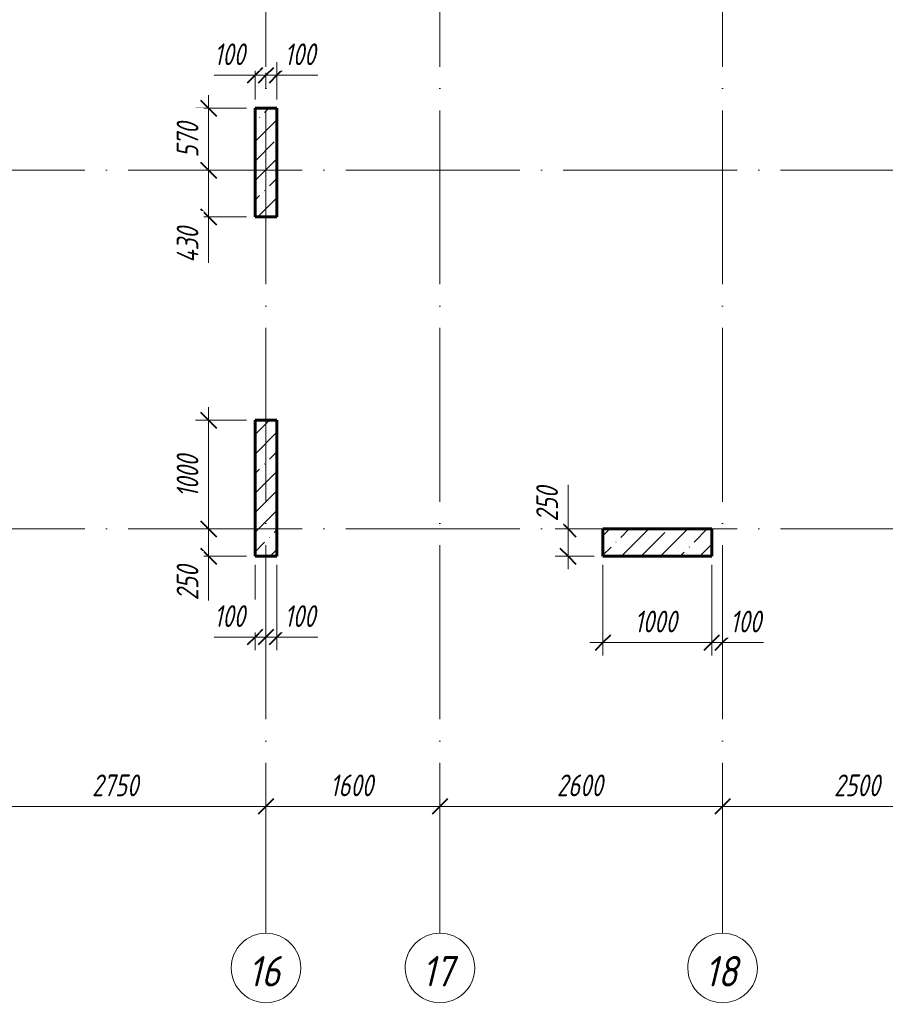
# Model space of a CAD drawing. Header units: millimetres. Extents: x 6092 to 73550, y -4371 to 20491.
# Tile 12 of 26: x 47734 to 55697, y -4371 to 4684. Entities that reach past the tile are written whole.
import ezdxf

# ---------------------------------------------------------------- set-up
doc = ezdxf.new("R2010")
doc.units = ezdxf.units.MM
doc.linetypes.add('ADSK_Линия сетки', pattern=[2000, 1600, -200, 0, -200])
for name, color, linetype, lineweight in [('A-____-____-DIMS', 211, 'Continuous', 9), ('A-____-____-DIMS-80', 211, 'Continuous', 9), ('S-COLS-____-MCUT', 52, 'Continuous', 40), ('S-COLS-____-OTLN', 52, 'Continuous', 18), ('S-GRID-____-IDEN', 1, 'Continuous', 20), ('S-GRID-____-OTLN', 1, 'Continuous', 9)]:
    doc.layers.add(name, color=color, linetype=linetype, lineweight=lineweight)
doc.styles.add('GOST Common_I', font='GOST_Common Italic.ttf', dxfattribs={"width": 0.9, "height": 280})
doc.styles.add('GOST Common_I_2', font='GOST_Common Italic.ttf', dxfattribs={"width": 0.8, "height": 200})
doc.dimstyles.new('ADSK_Округление_5мм__Узкий_', dxfattribs={"dimscale": 304.8, "dimtxt": 0.659918, "dimasz": 0.472441, "dimexe": 0.393701, "dimexo": 0.000861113, "dimgap": 0.104987, "dimtad": 1, "dimdec": 0, "dimlfac": 304.8, "dimrnd": 5, "dimdsep": 46, "dimtxsty": 'GOST Common_I_2', "dimblk1": 'OBLIQUE', "dimblk2": 'OBLIQUE', "dimsah": 1, "dimcen": 0.09, "dimdle": 0.393701, "dimazin": 0, "dimtfac": 1, "dimtdec": 4, "dimtix": 1, "dimtmove": 1, "dimatfit": 3, "dimfxl": 1, "dimtvp": 1, "dimtfill": 1, "dimtolj": 1, "dimtzin": 0, "dimlwd": 20, "dimlwe": 20, "dimarcsym": 2})
doc.dimstyles.new('ADSK_Округление_5мм__Узкий__1', dxfattribs={"dimscale": 304.8, "dimtxt": 0.659918, "dimasz": 0.472441, "dimexe": 0.393701, "dimexo": 0.000861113, "dimgap": 0.104987, "dimtad": 1, "dimdec": 0, "dimlfac": 304.8, "dimrnd": 5, "dimdsep": 46, "dimtxsty": 'GOST Common_I_2', "dimblk1": 'OBLIQUE', "dimblk2": 'OBLIQUE', "dimsah": 1, "dimcen": 0.09, "dimdle": 0.393701, "dimazin": 0, "dimtfac": 1, "dimtdec": 4, "dimtix": 1, "dimtmove": 0, "dimatfit": 3, "dimfxl": 1, "dimtvp": 1, "dimtfill": 1, "dimtolj": 1, "dimtzin": 0, "dimlwd": 20, "dimlwe": 20, "dimarcsym": 2})
pattern_1 = [(45, (16130.72, 8588.57), (-179.6051, 179.6051), []), (45, (16310.33, 8588.57), (-179.6051, 179.6051), [317.5, -63.5, 2.682, -60.818])]

# ---------------------------------------------------------------- blocks, each defined once
blk = doc.blocks.new('Ось сетки - Круг_Ø8 мм-6408-КЖ1_ПЭ_ВЭ8_Опалубка_Пилоны')
at = {"layer": 'S-GRID-____-IDEN'}
for start, end in [(90, 270), (270, 90)]:
    blk.add_arc((6411.5, 0), 320, start, end, dxfattribs=at)
blk = doc.blocks.new('DIMBLOCK16-КЖ1_ПЭ_ВЭ8_Опалубка_Пилоны')
at = {"layer": 'A-____-____-DIMS-80', "lineweight": 40}
for p, q in [((47250, -2551), (47322, -2479)), ((50000, -2551), (50072, -2479)), ((47250, -2551), (47178, -2623)), ((50000, -2551), (49928, -2623))]:
    blk.add_line(p, q, dxfattribs=at)
at = {"layer": 'A-____-____-DIMS-80', "lineweight": 20}
for p, q in [((47250, -2551), (47250, -2529.2)), ((50000, -2551), (50000, -2529.2)), ((47250, -2551), (50000, -2551)), ((47250, -2551), (47250, -2671)), ((50000, -2551), (50000, -2671))]:
    blk.add_line(p, q, dxfattribs=at)
at = {"layer": 'A-____-____-DIMS-80', "color": 0, "lineweight": 20, "insert": (48400, -2257.7), "char_height": 200, "width": 540.018, "attachment_point": 1, "line_spacing_factor": 1.022761, "style": 'GOST Common_I_2', "bg_fill": 3, "box_fill_scale": 1.25, "bg_fill_color": 256, "bg_fill_true_color": 13158600, "bg_fill_transparency": 0}
blk.add_mtext('2750', dxfattribs=at)
blk = doc.blocks.new('_Oblique')
at = {"color": 0, "linetype": 'ByBlock', "lineweight": -2}
blk.add_line((-0.5, -0.5), (0.5, 0.5), dxfattribs=at)
blk = doc.blocks.new('DIMBLOCK17-КЖ1_ПЭ_ВЭ8_Опалубка_Пилоны')
at = {"layer": 'A-____-____-DIMS-80', "lineweight": 40}
for p, q in [((50000, -2551), (50072, -2479)), ((51600, -2551), (51672, -2479)), ((50000, -2551), (49928, -2623)), ((51600, -2551), (51528, -2623))]:
    blk.add_line(p, q, dxfattribs=at)
at = {"layer": 'A-____-____-DIMS-80', "lineweight": 20}
for p, q in [((50000, -2551), (50000, -2529.2)), ((51600, -2551), (51600, -2529.2)), ((50000, -2551), (51600, -2551)), ((50000, -2551), (50000, -2671)), ((51600, -2551), (51600, -2671))]:
    blk.add_line(p, q, dxfattribs=at)
at = {"layer": 'A-____-____-DIMS-80', "color": 0, "lineweight": 20, "insert": (50590.3, -2257.7), "char_height": 200, "width": 503.198, "attachment_point": 1, "line_spacing_factor": 1.022761, "style": 'GOST Common_I_2', "bg_fill": 3, "box_fill_scale": 1.25, "bg_fill_color": 256, "bg_fill_true_color": 13158600, "bg_fill_transparency": 0}
blk.add_mtext('1600', dxfattribs=at)
blk = doc.blocks.new('DIMBLOCK18-КЖ1_ПЭ_ВЭ8_Опалубка_Пилоны')
at = {"layer": 'A-____-____-DIMS-80', "lineweight": 40}
for p, q in [((51600, -2551), (51672, -2479)), ((54200, -2551), (54272, -2479)), ((51600, -2551), (51528, -2623)), ((54200, -2551), (54128, -2623))]:
    blk.add_line(p, q, dxfattribs=at)
at = {"layer": 'A-____-____-DIMS-80', "lineweight": 20}
for p, q in [((51600, -2551), (51600, -2529.2)), ((54200, -2551), (54200, -2529.2)), ((51600, -2551), (54200, -2551)), ((51600, -2551), (51600, -2671)), ((54200, -2551), (54200, -2671))]:
    blk.add_line(p, q, dxfattribs=at)
at = {"layer": 'A-____-____-DIMS-80', "color": 0, "lineweight": 20, "insert": (52675, -2257.7), "char_height": 200, "width": 540.018, "attachment_point": 1, "line_spacing_factor": 1.022761, "style": 'GOST Common_I_2', "bg_fill": 3, "box_fill_scale": 1.25, "bg_fill_color": 256, "bg_fill_true_color": 13158600, "bg_fill_transparency": 0}
blk.add_mtext('2600', dxfattribs=at)
blk = doc.blocks.new('DIMBLOCK19-КЖ1_ПЭ_ВЭ8_Опалубка_Пилоны')
at = {"layer": 'A-____-____-DIMS-80', "lineweight": 40}
for p, q in [((54200, -2551), (54272, -2479)), ((56700, -2551), (56772, -2479)), ((54200, -2551), (54128, -2623)), ((56700, -2551), (56628, -2623))]:
    blk.add_line(p, q, dxfattribs=at)
at = {"layer": 'A-____-____-DIMS-80', "lineweight": 20}
for p, q in [((54200, -2551), (54200, -2529.2)), ((56700, -2551), (56700, -2529.2)), ((54200, -2551), (56700, -2551)), ((54200, -2551), (54200, -2671)), ((56700, -2551), (56700, -2671))]:
    blk.add_line(p, q, dxfattribs=at)
at = {"layer": 'A-____-____-DIMS-80', "color": 0, "lineweight": 20, "insert": (55225, -2257.7), "char_height": 200, "width": 540.018, "attachment_point": 1, "line_spacing_factor": 1.022761, "style": 'GOST Common_I_2', "bg_fill": 3, "box_fill_scale": 1.25, "bg_fill_color": 256, "bg_fill_true_color": 13158600, "bg_fill_transparency": 0}
blk.add_mtext('2500', dxfattribs=at)
blk = doc.blocks.new('DIMBLOCK53-КЖ1_ПЭ_ВЭ8_Опалубка_Пилоны')
at = {"layer": 'A-____-____-DIMS-80', "lineweight": 20}
for p, q in [((49900, -994.3), (49900, -330)), ((49522.7, -994.3), (49869.6, -994.3)), ((49780, -994.3), (50000, -994.3)), ((49869.6, -994.3), (49950, -994.3)), ((49900, -994.3), (49900, -1114.3)), ((50000, -994.3), (50000, -972.5)), ((50000, -994.3), (50000, -1114.3))]:
    blk.add_line(p, q, dxfattribs=at)
at = {"layer": 'A-____-____-DIMS-80', "lineweight": 40}
for p, q in [((49900, -994.3), (49828, -1066.3)), ((49900, -994.3), (49972, -922.3)), ((50000, -994.3), (49928, -1066.3)), ((50000, -994.3), (50072, -922.3))]:
    blk.add_line(p, q, dxfattribs=at)
at = {"layer": 'A-____-____-DIMS-80', "color": 0, "lineweight": 20, "insert": (49522.7, -700.9), "char_height": 200, "width": 368.194, "attachment_point": 1, "line_spacing_factor": 1.022761, "style": 'GOST Common_I_2', "bg_fill": 3, "box_fill_scale": 1.25, "bg_fill_color": 256, "bg_fill_true_color": 13158600, "bg_fill_transparency": 0}
blk.add_mtext('100', dxfattribs=at)
blk = doc.blocks.new('DIMBLOCK54-КЖ1_ПЭ_ВЭ8_Опалубка_Пилоны')
at = {"layer": 'A-____-____-DIMS-80', "lineweight": 20}
for p, q in [((50100, -994.3), (50100, -330)), ((50000, -994.3), (50000, -972.5)), ((50000, -994.3), (50220, -994.3)), ((50000, -994.3), (50000, -1114.3)), ((50130.4, -994.3), (50050, -994.3)), ((50100, -994.3), (50100, -1114.3)), ((50477.3, -994.3), (50130.4, -994.3))]:
    blk.add_line(p, q, dxfattribs=at)
at = {"layer": 'A-____-____-DIMS-80', "lineweight": 40}
for p, q in [((50000, -994.3), (49928, -1066.3)), ((50000, -994.3), (50072, -922.3)), ((50100, -994.3), (50028, -1066.3)), ((50100, -994.3), (50172, -922.3))]:
    blk.add_line(p, q, dxfattribs=at)
at = {"layer": 'A-____-____-DIMS-80', "color": 0, "lineweight": 20, "insert": (50170.4, -700.9), "char_height": 200, "width": 368.194, "attachment_point": 1, "line_spacing_factor": 1.022761, "style": 'GOST Common_I_2', "bg_fill": 3, "box_fill_scale": 1.25, "bg_fill_color": 256, "bg_fill_true_color": 13158600, "bg_fill_transparency": 0}
blk.add_mtext('100', dxfattribs=at)
blk = doc.blocks.new('DIMBLOCK55-КЖ1_ПЭ_ВЭ8_Опалубка_Пилоны')
at = {"layer": 'A-____-____-DIMS-80', "lineweight": 20}
for p, q in [((49471.6, 1120), (49471.6, 0)), ((49471.6, 1000), (49351.6, 1000)), ((49471.6, 1000), (49820, 1000)), ((49471.6, 0), (49351.6, 0)), ((49471.6, 0), (49493.4, 0))]:
    blk.add_line(p, q, dxfattribs=at)
at = {"layer": 'A-____-____-DIMS-80', "lineweight": 40}
for p, q in [((49471.6, 1000), (49399.6, 1072)), ((49471.6, 1000), (49543.6, 928)), ((49471.6, 0), (49399.6, 72)), ((49471.6, 0), (49543.6, -72))]:
    blk.add_line(p, q, dxfattribs=at)
at = {"layer": 'A-____-____-DIMS-80', "color": 0, "lineweight": 20, "insert": (49178.2, 290.3), "char_height": 200, "width": 503.198, "attachment_point": 1, "rotation": 90, "line_spacing_factor": 1.022761, "style": 'GOST Common_I_2', "bg_fill": 3, "box_fill_scale": 1.25, "bg_fill_color": 256, "bg_fill_true_color": 13158600, "bg_fill_transparency": 0}
blk.add_mtext('1000', dxfattribs=at)
blk = doc.blocks.new('DIMBLOCK56-КЖ1_ПЭ_ВЭ8_Опалубка_Пилоны')
at = {"layer": 'A-____-____-DIMS-80', "lineweight": 40}
for p, q in [((49471.6, 0), (49399.6, 72)), ((49471.6, 0), (49543.6, -72)), ((49471.6, -250), (49399.6, -178)), ((49471.6, -250), (49543.6, -322))]:
    blk.add_line(p, q, dxfattribs=at)
at = {"layer": 'A-____-____-DIMS-80', "lineweight": 20}
for p, q in [((49471.6, 0), (49351.6, 0)), ((49471.6, 0), (49471.6, -370)), ((49471.6, 0), (49493.4, 0)), ((49471.6, -278.8), (49471.6, -125)), ((49471.6, -250), (49351.6, -250)), ((49471.6, -250), (49820, -250)), ((49471.6, -656.4), (49471.6, -278.8))]:
    blk.add_line(p, q, dxfattribs=at)
at = {"layer": 'A-____-____-DIMS-80', "color": 0, "lineweight": 20, "insert": (49178.2, -656.4), "char_height": 200, "width": 405.013, "attachment_point": 1, "rotation": 90, "line_spacing_factor": 1.022761, "style": 'GOST Common_I_2', "bg_fill": 3, "box_fill_scale": 1.25, "bg_fill_color": 256, "bg_fill_true_color": 13158600, "bg_fill_transparency": 0}
blk.add_mtext('250', dxfattribs=at)
blk = doc.blocks.new('DIMBLOCK57-КЖ1_ПЭ_ВЭ8_Опалубка_Пилоны')
at = {"layer": 'A-____-____-DIMS-80', "lineweight": 20}
for p, q in [((54100, -1044.3), (54100, -330)), ((54200, -1044.3), (54200, -924.3)), ((54320, -1044.3), (54100, -1044.3)), ((54100, -1044.3), (54100, -1164.3)), ((54230.4, -1044.3), (54150, -1044.3)), ((54200, -1044.3), (54200, -1066.1)), ((54577.3, -1044.3), (54230.4, -1044.3))]:
    blk.add_line(p, q, dxfattribs=at)
at = {"layer": 'A-____-____-DIMS-80', "lineweight": 40}
for p, q in [((54100, -1044.3), (54172, -972.3)), ((54200, -1044.3), (54272, -972.3)), ((54100, -1044.3), (54028, -1116.3)), ((54200, -1044.3), (54128, -1116.3))]:
    blk.add_line(p, q, dxfattribs=at)
at = {"layer": 'A-____-____-DIMS-80', "color": 0, "lineweight": 20, "insert": (54270.4, -750.9), "char_height": 200, "width": 368.194, "attachment_point": 1, "line_spacing_factor": 1.022761, "style": 'GOST Common_I_2', "bg_fill": 3, "box_fill_scale": 1.25, "bg_fill_color": 256, "bg_fill_true_color": 13158600, "bg_fill_transparency": 0}
blk.add_mtext('100', dxfattribs=at)
blk = doc.blocks.new('DIMBLOCK58-КЖ1_ПЭ_ВЭ8_Опалубка_Пилоны')
at = {"layer": 'A-____-____-DIMS-80', "lineweight": 20}
for p, q in [((53100, -1044.3), (53100, -330)), ((54100, -1044.3), (54100, -330)), ((54100, -1044.3), (52980, -1044.3)), ((53100, -1044.3), (53100, -1164.3)), ((54100, -1044.3), (54100, -1164.3))]:
    blk.add_line(p, q, dxfattribs=at)
at = {"layer": 'A-____-____-DIMS-80', "lineweight": 40}
for p, q in [((53100, -1044.3), (53172, -972.3)), ((54100, -1044.3), (54172, -972.3)), ((53100, -1044.3), (53028, -1116.3)), ((54100, -1044.3), (54028, -1116.3))]:
    blk.add_line(p, q, dxfattribs=at)
at = {"layer": 'A-____-____-DIMS-80', "color": 0, "lineweight": 20, "insert": (53390.3, -750.9), "char_height": 200, "width": 503.198, "attachment_point": 1, "line_spacing_factor": 1.022761, "style": 'GOST Common_I_2', "bg_fill": 3, "box_fill_scale": 1.25, "bg_fill_color": 256, "bg_fill_true_color": 13158600, "bg_fill_transparency": 0}
blk.add_mtext('1000', dxfattribs=at)
blk = doc.blocks.new('DIMBLOCK59-КЖ1_ПЭ_ВЭ8_Опалубка_Пилоны')
at = {"layer": 'A-____-____-DIMS-80', "lineweight": 20}
for p, q in [((52779.2, 406.4), (52779.2, 28.8)), ((52779.2, -370), (52779.2, 120)), ((52779.2, 0), (52659.2, 0)), ((52779.2, 28.8), (52779.2, -125)), ((52779.2, 0), (53020, 0)), ((52779.2, -250), (52659.2, -250)), ((52779.2, -250), (53020, -250))]:
    blk.add_line(p, q, dxfattribs=at)
at = {"layer": 'A-____-____-DIMS-80', "lineweight": 40}
for p, q in [((52779.2, 0), (52707.2, 72)), ((52779.2, 0), (52851.2, -72)), ((52779.2, -250), (52707.2, -178)), ((52779.2, -250), (52851.2, -322))]:
    blk.add_line(p, q, dxfattribs=at)
at = {"layer": 'A-____-____-DIMS-80', "color": 0, "lineweight": 20, "insert": (52485.8, 68.8), "char_height": 200, "width": 405.013, "attachment_point": 1, "rotation": 90, "line_spacing_factor": 1.022761, "style": 'GOST Common_I_2', "bg_fill": 3, "box_fill_scale": 1.25, "bg_fill_color": 256, "bg_fill_true_color": 13158600, "bg_fill_transparency": 0}
blk.add_mtext('250', dxfattribs=at)
blk = doc.blocks.new('DIMBLOCK119-КЖ1_ПЭ_ВЭ8_Опалубка_Пилоны')
at = {"layer": 'A-____-____-DIMS-80', "lineweight": 20}
for p, q in [((49471.6, 3990), (49471.6, 3300)), ((49471.6, 3870), (49351.6, 3870)), ((49471.6, 3870), (49820, 3870)), ((49471.6, 3300), (49351.6, 3300)), ((49471.6, 3300), (49493.4, 3300))]:
    blk.add_line(p, q, dxfattribs=at)
at = {"layer": 'A-____-____-DIMS-80', "lineweight": 40}
for p, q in [((49471.6, 3870), (49399.6, 3942)), ((49471.6, 3870), (49543.6, 3798)), ((49471.6, 3300), (49399.6, 3372)), ((49471.6, 3300), (49543.6, 3228))]:
    blk.add_line(p, q, dxfattribs=at)
at = {"layer": 'A-____-____-DIMS-80', "color": 0, "lineweight": 20, "insert": (49178.2, 3416.2), "char_height": 200, "width": 405.013, "attachment_point": 1, "rotation": 90, "line_spacing_factor": 1.022761, "style": 'GOST Common_I_2', "bg_fill": 3, "box_fill_scale": 1.25, "bg_fill_color": 256, "bg_fill_true_color": 13158600, "bg_fill_transparency": 0}
blk.add_mtext('570', dxfattribs=at)
blk = doc.blocks.new('DIMBLOCK120-КЖ1_ПЭ_ВЭ8_Опалубка_Пилоны')
at = {"layer": 'A-____-____-DIMS-80', "lineweight": 40}
for p, q in [((49471.6, 3300), (49399.6, 3372)), ((49471.6, 3300), (49543.6, 3228)), ((49471.6, 2870), (49399.6, 2942)), ((49471.6, 2870), (49543.6, 2798))]:
    blk.add_line(p, q, dxfattribs=at)
at = {"layer": 'A-____-____-DIMS-80', "lineweight": 20}
for p, q in [((49471.6, 3300), (49351.6, 3300)), ((49471.6, 3300), (49471.6, 2750)), ((49471.6, 3300), (49493.4, 3300)), ((49471.6, 2842.8), (49471.6, 3085)), ((49471.6, 2870), (49351.6, 2870)), ((49471.6, 2870), (49820, 2870)), ((49471.6, 2448.2), (49471.6, 2842.8))]:
    blk.add_line(p, q, dxfattribs=at)
at = {"layer": 'A-____-____-DIMS-80', "color": 0, "lineweight": 20, "insert": (49178.2, 2448.2), "char_height": 200, "width": 425.469, "attachment_point": 1, "rotation": 90, "line_spacing_factor": 1.022761, "style": 'GOST Common_I_2', "bg_fill": 3, "box_fill_scale": 1.25, "bg_fill_color": 256, "bg_fill_true_color": 13158600, "bg_fill_transparency": 0}
blk.add_mtext('430', dxfattribs=at)
blk = doc.blocks.new('DIMBLOCK121-КЖ1_ПЭ_ВЭ8_Опалубка_Пилоны')
at = {"layer": 'A-____-____-DIMS-80', "lineweight": 20}
for p, q in [((49900, 4172.6), (49900, 4292.6)), ((49522.7, 4172.6), (49869.6, 4172.6)), ((49780, 4172.6), (50000, 4172.6)), ((49869.6, 4172.6), (49950, 4172.6)), ((49900, 4172.6), (49900, 3950)), ((50000, 4172.6), (50000, 4194.4)), ((50000, 4172.6), (50000, 4052.6))]:
    blk.add_line(p, q, dxfattribs=at)
at = {"layer": 'A-____-____-DIMS-80', "lineweight": 40}
for p, q in [((49900, 4172.6), (49828, 4100.6)), ((49900, 4172.6), (49972, 4244.6)), ((50000, 4172.6), (49928, 4100.6)), ((50000, 4172.6), (50072, 4244.6))]:
    blk.add_line(p, q, dxfattribs=at)
at = {"layer": 'A-____-____-DIMS-80', "color": 0, "lineweight": 20, "insert": (49522.7, 4466), "char_height": 200, "width": 368.194, "attachment_point": 1, "line_spacing_factor": 1.022761, "style": 'GOST Common_I_2', "bg_fill": 3, "box_fill_scale": 1.25, "bg_fill_color": 256, "bg_fill_true_color": 13158600, "bg_fill_transparency": 0}
blk.add_mtext('100', dxfattribs=at)
blk = doc.blocks.new('DIMBLOCK122-КЖ1_ПЭ_ВЭ8_Опалубка_Пилоны')
at = {"layer": 'A-____-____-DIMS-80', "lineweight": 20}
for p, q in [((50100, 4172.6), (50100, 4292.6)), ((50000, 4172.6), (50000, 4194.4)), ((50000, 4172.6), (50220, 4172.6)), ((50000, 4172.6), (50000, 4052.6)), ((50130.4, 4172.6), (50050, 4172.6)), ((50100, 4172.6), (50100, 3950)), ((50477.3, 4172.6), (50130.4, 4172.6))]:
    blk.add_line(p, q, dxfattribs=at)
at = {"layer": 'A-____-____-DIMS-80', "lineweight": 40}
for p, q in [((50000, 4172.6), (49928, 4100.6)), ((50000, 4172.6), (50072, 4244.6)), ((50100, 4172.6), (50028, 4100.6)), ((50100, 4172.6), (50172, 4244.6))]:
    blk.add_line(p, q, dxfattribs=at)
at = {"layer": 'A-____-____-DIMS-80', "color": 0, "lineweight": 20, "insert": (50170.4, 4466), "char_height": 200, "width": 368.194, "attachment_point": 1, "line_spacing_factor": 1.022761, "style": 'GOST Common_I_2', "bg_fill": 3, "box_fill_scale": 1.25, "bg_fill_color": 256, "bg_fill_true_color": 13158600, "bg_fill_transparency": 0}
blk.add_mtext('100', dxfattribs=at)

msp = doc.modelspace()

# ---------------------------------------------------------------- hatches: boundary and pattern name
at = {"layer": 'S-COLS-____-OTLN', "lineweight": 9}
h = msp.add_hatch(dxfattribs=at)
h.set_pattern_fill('FP_1', color=256, style=0, pattern_type=2)
h.set_pattern_definition(pattern_1)
h.paths.add_polyline_path([(49900, 2869.9996), (50100, 2869.9996), (50100, 3869.9996), (49900, 3869.9996)])
h = msp.add_hatch(dxfattribs=at)
h.set_pattern_fill('FP_1', color=256, style=0, pattern_type=2)
h.set_pattern_definition(pattern_1)
h.paths.add_polyline_path([(49900, -250.0003), (50100, -250.0003), (50100, 999.9997), (49900, 999.9997)])
h = msp.add_hatch(dxfattribs=at)
h.set_pattern_fill('FP_1', color=256, style=0, pattern_type=2)
h.set_pattern_definition(pattern_1)
h.paths.add_polyline_path([(54099.9984, -250), (54099.9984, 0), (53099.9984, 0), (53099.9984, -250)])

# ---------------------------------------------------------------- linework, layer by layer
at = {"layer": 'S-COLS-____-MCUT', "lineweight": 60}
for p, q in [((50100, 3869.9996), (49900, 3869.9996)), ((49900, 3869.9996), (49900, 2869.9996)), ((50100, 2869.9996), (50100, 3869.9996)), ((49900, 2869.9996), (50100, 2869.9996)), ((50100, 999.9997), (49900, 999.9997)), ((49900, 999.9997), (49900, -250.0003)), ((50100, -250.0003), (50100, 999.9997)), ((54099.9984, 0), (53099.9984, 0)), ((53099.9984, 0), (53099.9984, -250)), ((54099.9984, -250), (54099.9984, 0)), ((49900, -250.0003), (50100, -250.0003)), ((53099.9984, -250), (54099.9984, -250))]:
    msp.add_line(p, q, dxfattribs=at)
at = {"layer": 'S-GRID-____-OTLN', "linetype": 'ADSK_Линия сетки'}
for p, q in [((50000, 19851.1002), (50000, -3717.186)), ((51600, 19851.1002), (51600, -3717.186)), ((54200, 19851.1002), (54200, -3717.186)), ((6731.5249, 3300), (72652.3528, 3300)), ((6731.5249, 0), (72652.3528, 0))]:
    msp.add_line(p, q, dxfattribs=at)

# ---------------------------------------------------------------- block references
at = {"layer": 'S-GRID-____-IDEN', "rotation": 269.9999999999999}
for p in [(50000, 2374.3389), (51600, 2374.3389), (54200, 2374.3389)]:
    msp.add_blockref('Ось сетки - Круг_Ø8 мм-6408-КЖ1_ПЭ_ВЭ8_Опалубка_Пилоны', p, dxfattribs=at)

# ---------------------------------------------------------------- texts
at = {"layer": 'S-GRID-____-IDEN', "lineweight": 9, "char_height": 280, "width": 386.73405, "attachment_point": 1, "style": 'GOST Common_I'}
for s, insert in [('16', (49836.1445, -3927.3627)), ('17', (51436.1445, -3927.3627)), ('18', (54036.1445, -3927.3627))]:
    msp.add_mtext(s, dxfattribs=dict(at, insert=insert))

# ---------------------------------------------------------------- next in the draw order: dimensions: what is measured, and where the dimension line sits
at = {"layer": 'A-____-____-DIMS', "lineweight": 20}
for base, p1, p2, override, picture, middle in [((49471.6057, 3300), (49900, 3869.9996), (49573.4291, 3300), {"dimpost": '<>', "dimfxl": 656.923251}, 'DIMBLOCK119-КЖ1_ПЭ_ВЭ8_Опалубка_Пилоны', (49338.3178, 3584.9998)), ((49471.6057, 0), (49900, 999.9997), (49573.4291, 0), {"dimpost": '<>', "dimfxl": 1051.973334}, 'DIMBLOCK55-КЖ1_ПЭ_ВЭ8_Опалубка_Пилоны', (49339.6057, 499.9998))]:
    dim = msp.add_linear_dim(base=base, p1=p1, p2=p2, angle=90, dimstyle='ADSK_Округление_5мм__Узкий__1', override=override, dxfattribs=at)
    dim.commit()
    dim.dimension.update_dxf_attribs({"geometry": picture, "text_midpoint": middle})
for base, p1, p2, override, picture, middle in [((50000, -994.2897), (49900, -250.0003), (50000, -892.4663), {"dimpost": '<>', "dimfxl": 650.201891}, 'DIMBLOCK53-КЖ1_ПЭ_ВЭ8_Опалубка_Пилоны', (49706.8304, -834.2573)), ((54099.9984, -1044.2904), (54200, -1146.1138), (54099.9984, -250), {"dimpost": '<>', "dimfxl": 901.676375}, 'DIMBLOCK57-КЖ1_ПЭ_ВЭ8_Опалубка_Пилоны', (54454.5353, -884.2581))]:
    dim = msp.add_linear_dim(base=base, p1=p1, p2=p2, dimstyle='ADSK_Округление_5мм__Узкий_', override=override, dxfattribs=at)
    dim.commit()
    dim.dimension.update_dxf_attribs({"geometry": picture, "text_midpoint": middle, "dimtype": 160})
dim = msp.add_linear_dim(base=(50000, -2551.0416), p1=(47250, -2449.2182), p2=(50000, -2449.2182), dimstyle='ADSK_Округление_5мм__Узкий__1', override={"dimpost": '<>', "dimfxl": 2750}, dxfattribs=at)
dim.commit()
dim.dimension.update_dxf_attribs({"geometry": 'DIMBLOCK16-КЖ1_ПЭ_ВЭ8_Опалубка_Пилоны', "text_midpoint": (48625, -2419.0416)})

# ---------------------------------------------------------------- next in the draw order: dimensions: what is measured, and where the dimension line sits
for base, p1, p2, override, picture, middle in [((50000, 4172.5964), (49900, 3869.9996), (50000, 4274.4198), {"dimpost": '<>', "dimfxl": 416.600119}, 'DIMBLOCK121-КЖ1_ПЭ_ВЭ8_Опалубка_Пилоны', (49706.8304, 4332.6287)), ((50100, -994.2897), (50000, -892.4663), (50100, -250.0003), {"dimpost": '<>', "dimfxl": 650.201891}, 'DIMBLOCK54-КЖ1_ПЭ_ВЭ8_Опалубка_Пилоны', (50354.5353, -834.2573))]:
    dim = msp.add_linear_dim(base=base, p1=p1, p2=p2, dimstyle='ADSK_Округление_5мм__Узкий_', override=override, dxfattribs=at)
    dim.commit()
    dim.dimension.update_dxf_attribs({"geometry": picture, "text_midpoint": middle, "dimtype": 160})
dim = msp.add_linear_dim(base=(49471.6057, 2869.9996), p1=(49573.4291, 3300), p2=(49900, 2869.9996), angle=90, dimstyle='ADSK_Округление_5мм__Узкий_', override={"dimpost": '<>', "dimfxl": 539.952673}, dxfattribs=at)
dim.commit()
dim.dimension.update_dxf_attribs({"geometry": 'DIMBLOCK120-КЖ1_ПЭ_ВЭ8_Опалубка_Пилоны', "text_midpoint": (49311.5734, 2660.9816), "dimtype": 160, "text_rotation": 90})
for base, p1, p2, override, picture, middle in [((53099.9984, -1044.2904), (54099.9984, -250), (53099.9984, -250), {"dimpost": '<>', "dimfxl": 1000}, 'DIMBLOCK58-КЖ1_ПЭ_ВЭ8_Опалубка_Пилоны', (53599.9984, -912.2904)), ((51600, -2551.0416), (50000, -2449.2182), (51600, -2449.2182), {"dimpost": '<>', "dimfxl": 1600}, 'DIMBLOCK17-КЖ1_ПЭ_ВЭ8_Опалубка_Пилоны', (50800, -2417.7537))]:
    dim = msp.add_linear_dim(base=base, p1=p1, p2=p2, dimstyle='ADSK_Округление_5мм__Узкий__1', override=override, dxfattribs=at)
    dim.commit()
    dim.dimension.update_dxf_attribs({"geometry": picture, "text_midpoint": middle})

# ---------------------------------------------------------------- next in the draw order: dimensions: what is measured, and where the dimension line sits
dim = msp.add_linear_dim(base=(50100, 4172.5964), p1=(50000, 4274.4198), p2=(50100, 3869.9996), dimstyle='ADSK_Округление_5мм__Узкий_', override={"dimpost": '<>', "dimfxl": 416.600119}, dxfattribs=at)
dim.commit()
dim.dimension.update_dxf_attribs({"geometry": 'DIMBLOCK122-КЖ1_ПЭ_ВЭ8_Опалубка_Пилоны', "text_midpoint": (50354.5353, 4332.6287), "dimtype": 160})
for base, p1, p2, override, picture, middle in [((52779.1919, 0), (53099.9984, -250), (53099.9984, 0), {"dimpost": '<>', "dimfxl": 250}, 'DIMBLOCK59-КЖ1_ПЭ_ВЭ8_Опалубка_Пилоны', (52619.1596, 271.3511)), ((49471.6057, -250.0003), (49573.4291, 0), (49900, -250.0003), {"dimpost": '<>', "dimfxl": 411.276968}, 'DIMBLOCK56-КЖ1_ПЭ_ВЭ8_Опалубка_Пилоны', (49311.5734, -453.8492))]:
    dim = msp.add_linear_dim(base=base, p1=p1, p2=p2, angle=90, dimstyle='ADSK_Округление_5мм__Узкий_', override=override, dxfattribs=at)
    dim.commit()
    dim.dimension.update_dxf_attribs({"geometry": picture, "text_midpoint": middle, "dimtype": 160, "text_rotation": 90})
dim = msp.add_linear_dim(base=(54200, -2551.0416), p1=(51600, -2449.2182), p2=(54200, -2449.2182), dimstyle='ADSK_Округление_5мм__Узкий__1', override={"dimpost": '<>', "dimfxl": 2600}, dxfattribs=at)
dim.commit()
dim.dimension.update_dxf_attribs({"geometry": 'DIMBLOCK18-КЖ1_ПЭ_ВЭ8_Опалубка_Пилоны', "text_midpoint": (52900, -2417.7537)})

# ---------------------------------------------------------------- next in the draw order: dimensions: what is measured, and where the dimension line sits
dim = msp.add_linear_dim(base=(56700, -2551.0416), p1=(54200, -2449.2182), p2=(56700, -2449.2182), dimstyle='ADSK_Округление_5мм__Узкий__1', override={"dimpost": '<>', "dimfxl": 2500}, dxfattribs=at)
dim.commit()
dim.dimension.update_dxf_attribs({"geometry": 'DIMBLOCK19-КЖ1_ПЭ_ВЭ8_Опалубка_Пилоны', "text_midpoint": (55450, -2417.7537)})

doc.saveas('drawing.dxf')
